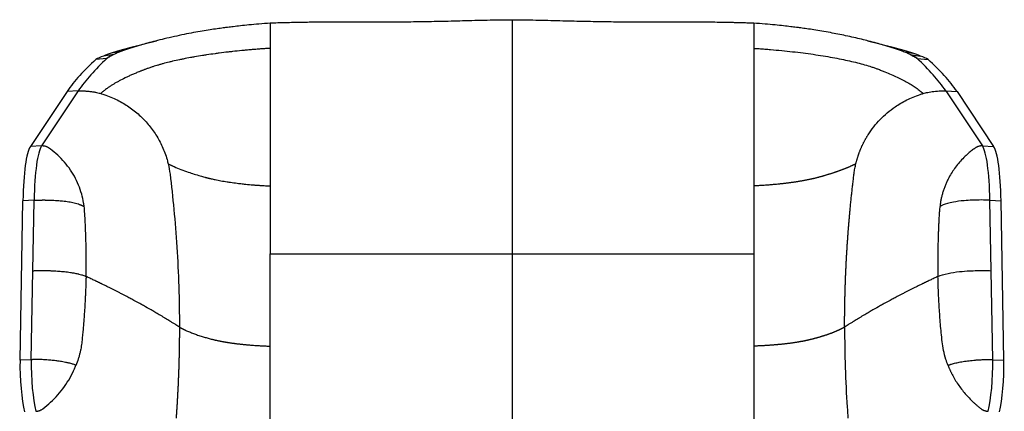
# Model space of a CAD drawing. Header units: millimetres. Extents: x 8 to 414, y 7 to 290.
# Tile 4 of 14: x 94 to 164, y 130 to 158. Entities that reach past the tile are written whole.
import ezdxf

# ---------------------------------------------------------------- set-up
doc = ezdxf.new("R2010")
doc.units = ezdxf.units.MM

msp = doc.modelspace()

# ---------------------------------------------------------------- linework, layer by layer
at = {"color": 7, "linetype": 'Continuous', "lineweight": 25}
for p, q in [((128.97, 156.406), (128.97, 156.406)), ((101.47, 155.264), (100.785, 155.143)), ((102.846, 155.714), (102.084, 155.52)), ((155.856, 155.52), (155.094, 155.714)), ((156.47, 155.264), (157.154, 155.143)), ((100.492, 154.76), (99.719, 154.7)), ((100.97, 155.053), (100.26, 154.945)), ((156.97, 155.053), (157.679, 154.945)), ((157.448, 154.76), (158.221, 154.7)), ((97.683, 152.451), (95.106, 148.585)), ((98.473, 152.488), (95.897, 148.622)), ((98.473, 152.488), (97.683, 152.451)), ((159.467, 152.488), (162.043, 148.622)), ((159.467, 152.488), (160.257, 152.451)), ((160.257, 152.451), (162.833, 148.585)), ((95.897, 148.622), (95.106, 148.585)), ((162.043, 148.622), (162.833, 148.585)), ((94.38, 133.549), (94.582, 144.767)), ((95.372, 144.803), (94.582, 144.767)), ((95.283, 139.845), (95.372, 144.788)), ((162.568, 144.803), (163.358, 144.767)), ((162.657, 139.845), (162.568, 144.788)), ((163.56, 133.549), (163.358, 144.767)), ((128.97, 141.027), (128.97, 141.027)), ((128.97, 141.027), (128.97, 127.75)), ((95.17, 133.585), (95.283, 139.845)), ((162.769, 133.585), (162.657, 139.845))]:
    msp.add_line(p, q, dxfattribs=at)
at = {"color": 8, "linetype": 'Continuous', "lineweight": 25}
for p, q in [((95.159, 133.585), (94.38, 133.549)), ((162.78, 133.585), (163.56, 133.549))]:
    msp.add_line(p, q, dxfattribs=at)
at = {"color": 7, "linetype": 'Continuous', "lineweight": 25}
for centre, major_axis, ratio, start_param, end_param in [((113.021, 153.603), (13.5, 0), 0.237717, 2.305649, 2.597628), ((144.918, 153.603), (13.5, 0), 0.237717, 0.543965, 0.835943), ((115.16, 153.296), (16.8, 0), 0.212474, 2.597628, 2.661416), ((113.021, 153.603), (14.3, 0), 0.208061, 2.440878, 2.597628), ((115.16, 153.296), (16, 0), 0.237717, 2.597628, 2.661416), ((113.021, 153.603), (13.5, 0), 0.237717, 2.500763, 2.597628), ((144.918, 153.603), (13.5, 0), 0.237717, 0.543965, 0.64083), ((144.918, 153.603), (14.3, 0), 0.208061, 0.543965, 0.700715), ((142.779, 153.296), (16, 0), 0.237717, 0.480177, 0.543965), ((142.779, 153.296), (16.8, 0), 0.212474, 0.480177, 0.543965), ((192.797, 148.937), (96.3, 0), 0.233313, 2.882193, 2.984513), ((192.797, 148.937), (95.5, 0), 0.237717, 2.882193, 2.984513), ((106.291, 154.394), (6.8, 0), 0.175353, 2.661416, 2.882193), ((106.291, 154.394), (6, 0), 0.237717, 2.661416, 2.882193), ((151.648, 154.394), (6, 0), 0.237717, 0.259399, 0.480177), ((65.143, 148.937), (95.5, 0), 0.237717, 0.15708, 0.259399), ((151.648, 154.394), (6.8, 0), 0.175353, 0.259399, 0.480177), ((65.143, 148.937), (96.3, 0), 0.233313, 0.15708, 0.259399), ((95.606, 142.227), (-0.308, 6.5), 0.151132, 0.202277, 1.162208), ((96.396, 142.264), (-0.308, 6.5), 0.151132, 0.202277, 1.162208), ((161.544, 142.264), (0.308, 6.5), 0.151132, 5.120977, 6.080908), ((162.334, 142.227), (0.308, 6.5), 0.151132, 5.120977, 6.080908), ((94.852, 132.376), (-0.142, 3), 0.151132, 1.162208, 2.523565), ((95.643, 132.413), (-0.142, 3), 0.151132, 1.162208, 2.523565), ((162.297, 132.413), (0.142, 3), 0.151132, 3.75962, 5.120977), ((163.087, 132.376), (0.142, 3), 0.151132, 3.75962, 5.120977)]:
    msp.add_ellipse(centre, major_axis=major_axis, ratio=ratio, start_param=start_param, end_param=end_param, dxfattribs=at)
for points, knots in [([(111.97, 157.251), (111.703, 157.231), (111.2, 157.194), (110.5, 157.132), (109.901, 157.071), (109.403, 157.014), (109.004, 156.965), (108.627, 156.915), (108.217, 156.858), (107.724, 156.784), (107.169, 156.694), (106.56, 156.586), (105.902, 156.459), (105.213, 156.313), (104.548, 156.158), (103.922, 156.004), (103.374, 155.861), (102.895, 155.729), (102.496, 155.615), (102.243, 155.535), (102.139, 155.502)], [0, 0, 0, 0, 0.072775, 0.13724, 0.192928, 0.239756, 0.277686, 0.306742, 0.3481, 0.396399, 0.451619, 0.51374, 0.582745, 0.658605, 0.738198, 0.809633, 0.871737, 0.924709, 0.968979, 1, 1, 1, 1]), ([(128.97, 157.471), (128.389, 157.467), (127.232, 157.458), (125.536, 157.409), (123.92, 157.368), (122.418, 157.343), (121.031, 157.327), (119.759, 157.322), (118.602, 157.323), (117.589, 157.325), (116.714, 157.326), (115.969, 157.324), (115.314, 157.321), (114.722, 157.316), (113.971, 157.305), (113.051, 157.287), (112.324, 157.262), (111.97, 157.25)], [0, 0, 0, 0, 0.102223, 0.203851, 0.29875, 0.38691, 0.468339, 0.543043, 0.611026, 0.672288, 0.721468, 0.765252, 0.80364, 0.836915, 0.869558, 0.936457, 1, 1, 1, 1]), ([(111.97, 157.247), (111.97, 157.248), (111.97, 157.26), (111.97, 157.213), (111.97, 157.108), (111.97, 156.933), (111.97, 156.705), (111.97, 156.506), (111.97, 156.406)], [0, 0, 0, 0, 0.023284, 0.227318, 0.424521, 0.617576, 0.808722, 1, 1, 1, 1]), ([(128.97, 157.459), (128.97, 157.48), (128.97, 157.509), (128.97, 157.472), (128.97, 157.462)], [0, 0, 0, 0, 0.723259, 1, 1, 1, 1]), ([(145.97, 157.25), (145.843, 157.255), (145.58, 157.264), (145.213, 157.276), (144.863, 157.285), (144.501, 157.294), (144.064, 157.303), (143.526, 157.312), (142.885, 157.319), (142.142, 157.323), (141.288, 157.326), (140.323, 157.325), (139.246, 157.323), (138.062, 157.322), (136.769, 157.329), (135.379, 157.345), (133.891, 157.372), (132.309, 157.413), (130.657, 157.459), (129.532, 157.467), (128.97, 157.471)], [0, 0, 0, 0, 0.022907, 0.047323, 0.066022, 0.085699, 0.111629, 0.143205, 0.180849, 0.224567, 0.274364, 0.331314, 0.39457, 0.464129, 0.539993, 0.622164, 0.709015, 0.801966, 0.901005, 1, 1, 1, 1]), ([(145.97, 157.247), (145.97, 157.248), (145.97, 157.261), (145.97, 157.215), (145.97, 157.108), (145.97, 156.933), (145.97, 156.705), (145.97, 156.506), (145.97, 156.406)], [0, 0, 0, 0, 0.02448, 0.228319, 0.425227, 0.618039, 0.808957, 1, 1, 1, 1]), ([(155.8, 155.502), (155.696, 155.535), (155.443, 155.615), (155.045, 155.729), (154.566, 155.861), (154.062, 155.993), (153.531, 156.124), (152.997, 156.251), (152.443, 156.373), (151.893, 156.487), (151.333, 156.594), (150.77, 156.694), (150.216, 156.784), (149.722, 156.858), (149.312, 156.915), (148.935, 156.965), (148.536, 157.014), (148.038, 157.071), (147.439, 157.132), (146.74, 157.194), (146.237, 157.231), (145.97, 157.251)], [0, 0, 0, 0, 0.03102, 0.075291, 0.128262, 0.190365, 0.246768, 0.309136, 0.372559, 0.431607, 0.486263, 0.548384, 0.603604, 0.651903, 0.69326, 0.722315, 0.760245, 0.807074, 0.862761, 0.927226, 1, 1, 1, 1]), ([(111.97, 156.406), (111.97, 156.37), (111.97, 156.333), (111.97, 156.259), (111.97, 156.222), (111.97, 156.11), (111.97, 156.034), (111.97, 155.805), (111.97, 155.648), (111.97, 155.488)], [0, 0, 0, 0, 0.125, 0.125, 0.25, 0.25, 0.5, 0.5, 1, 1, 1, 1]), ([(128.97, 156.406), (128.97, 156.355), (128.97, 156.303), (128.97, 156.199), (128.97, 156.146), (128.97, 155.988), (128.97, 155.88), (128.97, 155.554), (128.97, 155.331), (128.97, 154.644), (128.97, 154.162), (128.97, 153.146), (128.97, 152.613), (128.97, 151.491), (128.97, 150.902), (128.97, 149.664), (128.97, 149.014), (128.97, 147.644), (128.97, 146.925), (128.97, 145.403), (128.97, 144.601), (128.97, 142.897), (128.97, 141.994), (128.97, 141.027)], [0, 0, 0, 0, 0.015625, 0.015625, 0.03125, 0.03125, 0.0625, 0.0625, 0.125, 0.125, 0.25, 0.25, 0.375, 0.375, 0.5, 0.5, 0.625, 0.625, 0.75, 0.75, 0.875, 0.875, 1, 1, 1, 1]), ([(111.97, 155.488), (111.932, 155.485), (111.856, 155.481), (111.743, 155.473), (111.63, 155.465), (111.517, 155.457), (111.405, 155.449), (111.274, 155.44), (111.125, 155.428), (110.902, 155.411), (110.625, 155.387), (110.296, 155.358), (109.86, 155.317), (109.432, 155.272), (108.906, 155.212), (108.493, 155.161), (107.988, 155.094), (107.593, 155.037), (107.112, 154.963), (106.738, 154.9), (106.285, 154.819), (105.934, 154.751), (105.51, 154.664), (105.184, 154.591), (104.794, 154.498), (104.496, 154.422), (104.211, 154.343), (104.006, 154.283), (103.841, 154.233), (103.712, 154.192), (103.608, 154.157), (103.495, 154.119), (103.376, 154.077), (103.299, 154.049), (103.261, 154.035)], [0, 0, 0, 0, 0.0104172, 0.0208346, 0.0312519, 0.0416692, 0.0520865, 0.0625037, 0.0781296, 0.0937555, 0.1250066, 0.1562576, 0.1875087, 0.2500054, 0.2812565, 0.3437531, 0.3750042, 0.4375009, 0.468752, 0.5312486, 0.5624997, 0.6249964, 0.6562474, 0.7187441, 0.7499952, 0.8124919, 0.8437429, 0.874994, 0.9062451, 0.921871, 0.9374968, 0.9583312, 0.9791656, 1, 1, 1, 1]), ([(111.97, 155.488), (111.97, 154.902), (111.97, 154.267), (111.97, 152.893), (111.97, 152.154), (111.97, 150.561), (111.97, 149.706), (111.97, 148.324), (111.97, 147.847), (111.97, 146.855), (111.97, 146.34), (111.97, 145.805)], [0, 0, 0, 0, 0.25, 0.25, 0.5, 0.5, 0.75, 0.75, 0.875, 0.875, 1, 1, 1, 1]), ([(145.97, 155.488), (145.97, 155.454), (145.97, 155.387), (145.97, 155.285), (145.97, 155.182), (145.97, 155.078), (145.97, 154.974), (145.97, 154.868), (145.97, 154.761), (145.97, 154.653), (145.97, 154.545), (145.97, 154.435), (145.97, 154.324), (145.97, 154.213), (145.97, 154.1), (145.97, 153.986), (145.97, 153.871), (145.97, 153.756), (145.97, 153.639), (145.97, 153.521), (145.97, 153.402), (145.97, 153.283), (145.97, 153.162), (145.97, 153.04), (145.97, 152.917), (145.97, 152.793), (145.97, 152.668), (145.97, 152.542), (145.97, 152.415), (145.97, 152.286), (145.97, 152.157), (145.97, 152.026), (145.97, 151.895), (145.97, 151.762), (145.97, 151.628), (145.97, 151.494), (145.97, 151.203), (145.97, 150.749), (145.97, 150.118), (145.97, 149.463), (145.97, 148.93), (145.97, 148.532), (145.97, 148.275), (145.97, 148.015), (145.97, 147.752), (145.97, 147.485), (145.97, 147.215), (145.97, 146.94), (145.97, 146.662), (145.97, 146.38), (145.97, 146.095), (145.97, 145.902), (145.97, 145.805)], [0, 0, 0, 0, 0.013347, 0.026707, 0.04008, 0.053468, 0.06687, 0.080288, 0.093722, 0.107171, 0.120638, 0.134122, 0.147624, 0.161144, 0.174683, 0.188241, 0.201819, 0.215418, 0.229038, 0.24268, 0.256343, 0.27003, 0.283739, 0.297473, 0.311232, 0.325016, 0.338825, 0.352662, 0.366525, 0.380417, 0.394337, 0.408286, 0.422266, 0.436276, 0.450317, 0.464391, 0.478497, 0.540613, 0.60344, 0.667052, 0.731529, 0.755206, 0.779013, 0.802956, 0.827039, 0.851268, 0.875646, 0.900181, 0.924877, 0.949741, 0.97478, 1, 1, 1, 1]), ([(145.97, 155.488), (146.002, 155.486), (146.066, 155.482), (146.161, 155.475), (146.257, 155.469), (146.32, 155.465), (146.486, 155.453), (146.753, 155.433), (147.282, 155.391), (147.933, 155.332), (148.697, 155.252), (149.685, 155.134), (150.859, 154.965), (151.719, 154.809), (152.325, 154.686), (152.713, 154.602), (153.26, 154.471), (153.769, 154.334), (154.081, 154.239), (154.269, 154.178), (154.347, 154.152), (154.462, 154.113), (154.572, 154.074), (154.643, 154.048), (154.678, 154.035)], [0.4544266, 0.4544266, 0.4544266, 0.4544266, 0.4592015, 0.4639765, 0.4687514, 0.4735263, 0.4735263, 0.4938353, 0.5141443, 0.5547622, 0.5953802, 0.6359982, 0.7172341, 0.79847, 0.79847, 0.8383014, 0.8781328, 0.9179642, 0.9577956, 0.9577956, 0.9683467, 0.9788978, 0.9894489, 1, 1, 1, 1]), ([(100.97, 155.053), (100.873, 155.005), (100.679, 154.91), (100.554, 154.81), (100.492, 154.76)], [0, 0, 0, 0, 0.497491, 1, 1, 1, 1]), ([(156.97, 155.053), (157.066, 155.005), (157.261, 154.91), (157.385, 154.81), (157.448, 154.76)], [0, 0, 0, 0, 0.497491, 1, 1, 1, 1]), ([(103.261, 154.035), (103.235, 154.025), (103.182, 154.006), (103.104, 153.976), (103.027, 153.947), (102.95, 153.917), (102.875, 153.887), (102.8, 153.857), (102.707, 153.82), (102.597, 153.775), (102.43, 153.705), (102.226, 153.617), (101.991, 153.511), (101.691, 153.369), (101.41, 153.225), (101.083, 153.044), (100.841, 152.898), (100.62, 152.752), (100.463, 152.641), (100.341, 152.549), (100.249, 152.475), (100.182, 152.42), (100.118, 152.364), (100.077, 152.327), (100.057, 152.309)], [0, 0, 0, 0, 0.017857, 0.035715, 0.053573, 0.07143, 0.089288, 0.107145, 0.125003, 0.156253, 0.187504, 0.250004, 0.312505, 0.375005, 0.5, 0.562501, 0.687496, 0.749997, 0.812497, 0.874998, 0.906248, 0.937499, 0.968749, 1, 1, 1, 1]), ([(154.678, 154.035), (154.722, 154.019), (154.809, 153.986), (154.937, 153.937), (155.062, 153.888), (155.144, 153.856), (155.338, 153.778), (155.633, 153.654), (156.046, 153.467), (156.43, 153.277), (156.784, 153.086), (157.107, 152.894), (157.35, 152.732), (157.529, 152.602), (157.655, 152.505), (157.754, 152.423), (157.829, 152.358), (157.865, 152.325), (157.883, 152.309)], [0, 0, 0, 0, 0.0134258, 0.0268516, 0.0402774, 0.0537032, 0.0537032, 0.1037936, 0.1538841, 0.2039745, 0.2540649, 0.3041553, 0.3542458, 0.379291, 0.4043362, 0.4293814, 0.441904, 0.4544266, 0.4544266, 0.4544266, 0.4544266]), ([(98.473, 152.488), (98.561, 152.492), (98.743, 152.496), (99.02, 152.487), (99.284, 152.463), (99.529, 152.428), (99.749, 152.386), (99.922, 152.345), (100.02, 152.319), (100.057, 152.309)], [0.94392517, 0.94392517, 0.94392517, 0.94392517, 0.95238026, 0.96083534, 0.96929043, 0.97774551, 0.9862006, 0.99465568, 1, 1, 1, 1]), ([(100.057, 152.309), (100.078, 152.303), (100.156, 152.28), (100.228, 152.257), (100.609, 152.13), (101.229, 151.87), (102.052, 151.383), (102.778, 150.809), (103.412, 150.152), (103.954, 149.413), (104.399, 148.59), (104.659, 147.888), (104.77, 147.461), (104.794, 147.361)], [0.5248144, 0.5248144, 0.5248144, 0.5248144, 0.5279252, 0.5363803, 0.5363803, 0.5922186, 0.6480569, 0.7038952, 0.7597334, 0.8155717, 0.87141, 0.9272483, 0.9439252, 0.9439252, 0.9439252, 0.9439252]), ([(153.145, 147.361), (153.152, 147.387), (153.164, 147.44), (153.185, 147.519), (153.206, 147.596), (153.227, 147.674), (153.25, 147.75), (153.273, 147.826), (153.297, 147.901), (153.322, 147.975), (153.347, 148.049), (153.374, 148.122), (153.401, 148.195), (153.428, 148.267), (153.457, 148.338), (153.486, 148.408), (153.516, 148.478), (153.546, 148.548), (153.577, 148.617), (153.609, 148.685), (153.642, 148.753), (153.675, 148.82), (153.709, 148.887), (153.743, 148.953), (153.778, 149.018), (153.814, 149.083), (153.85, 149.147), (153.887, 149.211), (153.925, 149.274), (153.963, 149.337), (154.11, 149.573), (154.388, 149.967), (154.84, 150.485), (155.344, 150.957), (155.837, 151.333), (156.303, 151.629), (156.729, 151.861), (157.182, 152.068), (157.533, 152.2), (157.77, 152.276), (157.845, 152.298), (157.883, 152.309)], [0, 0, 0, 0, 0.011413, 0.02276, 0.034043, 0.045264, 0.056427, 0.067534, 0.078586, 0.089586, 0.100535, 0.111436, 0.12229, 0.1331, 0.143866, 0.154592, 0.165278, 0.175927, 0.18654, 0.197119, 0.207664, 0.218179, 0.228663, 0.239119, 0.249547, 0.259949, 0.270327, 0.280681, 0.291013, 0.301324, 0.311615, 0.408197, 0.504035, 0.599989, 0.696928, 0.762584, 0.829433, 0.897857, 0.968344, 0.983667, 1, 1, 1, 1]), ([(157.883, 152.309), (157.981, 152.336), (158.089, 152.364), (158.336, 152.415), (158.622, 152.464), (158.956, 152.489), (159.24, 152.495), (159.355, 152.493), (159.467, 152.488)], [0, 0, 0, 0, 0.255841, 0.255841, 0.533183, 0.810524, 0.810524, 1, 1, 1, 1]), ([(98.891, 144.36), (98.881, 144.446), (98.839, 144.735), (98.727, 145.239), (98.509, 145.871), (98.212, 146.49), (97.837, 147.078), (97.398, 147.616), (96.909, 148.091), (96.562, 148.361), (96.36, 148.503), (96.312, 148.532), (96.246, 148.563), (96.184, 148.585), (96.125, 148.602), (96.067, 148.613), (96.01, 148.62), (95.953, 148.623), (95.915, 148.622), (95.897, 148.622)], [0.5178604, 0.5178604, 0.5178604, 0.5178604, 0.5414912, 0.5973295, 0.6531678, 0.7090061, 0.7648444, 0.8206827, 0.876521, 0.9323593, 0.9323593, 0.9408144, 0.9492695, 0.9577246, 0.9661797, 0.9746347, 0.9830898, 0.9915449, 1, 1, 1, 1]), ([(162.043, 148.622), (162.033, 148.622), (162.015, 148.623), (161.987, 148.622), (161.96, 148.622), (161.933, 148.62), (161.906, 148.617), (161.88, 148.614), (161.854, 148.609), (161.829, 148.604), (161.793, 148.596), (161.747, 148.583), (161.693, 148.562), (161.648, 148.542), (161.611, 148.522), (161.572, 148.497), (161.524, 148.465), (161.468, 148.424), (161.39, 148.367), (161.293, 148.292), (161.137, 148.168), (160.949, 148.005), (160.59, 147.664), (160.139, 147.141), (159.779, 146.572), (159.57, 146.159), (159.465, 145.925), (159.369, 145.685), (159.284, 145.44), (159.212, 145.199), (159.152, 144.958), (159.106, 144.719), (159.081, 144.536), (159.068, 144.412), (159.064, 144.371), (159.062, 144.35)], [0, 0, 0, 0, 0.0047505, 0.0094455, 0.0140866, 0.0186807, 0.0232311, 0.0277254, 0.0321552, 0.0365422, 0.0409049, 0.0512528, 0.061425, 0.071288, 0.0773779, 0.0834195, 0.0959907, 0.1084687, 0.120905, 0.1477615, 0.1745537, 0.228744, 0.2827183, 0.4441465, 0.6058315, 0.6531146, 0.7005231, 0.748131, 0.79598, 0.8440847, 0.8879498, 0.932505, 0.9774241, 0.9886988, 1, 1, 1, 1]), ([(104.794, 147.361), (104.85, 147.126), (104.894, 146.882), (105.024, 145.831), (105.205, 144.179), (105.418, 141.525), (105.553, 138.734), (105.584, 136.831), (105.584, 135.883)], [0, 0, 0, 0, 0.0391615, 0.0391615, 0.1605747, 0.2819879, 0.4034012, 0.5248144, 0.5248144, 0.5248144, 0.5248144]), ([(104.794, 147.361), (104.813, 147.351), (104.852, 147.332), (104.911, 147.304), (104.971, 147.276), (105.032, 147.248), (105.093, 147.22), (105.155, 147.192), (105.347, 147.107), (105.684, 146.969), (106.158, 146.797), (106.616, 146.646), (106.957, 146.543), (107.208, 146.471), (107.312, 146.442), (107.364, 146.427)], [0, 0, 0, 0, 0.0286051, 0.0571391, 0.0856068, 0.1140132, 0.1423585, 0.170637, 0.1988494, 0.4009376, 0.5997719, 0.7499471, 0.8988363, 0.9494808, 1, 1, 1, 1]), ([(153.145, 147.361), (153.128, 147.353), (153.095, 147.336), (153.043, 147.311), (152.991, 147.286), (152.938, 147.261), (152.884, 147.237), (152.83, 147.212), (152.775, 147.187), (152.719, 147.163), (152.662, 147.138), (152.605, 147.114), (152.547, 147.09), (152.489, 147.066), (152.429, 147.042), (152.37, 147.018), (152.309, 146.994), (152.248, 146.97), (152.186, 146.946), (152.123, 146.923), (152.06, 146.899), (151.996, 146.876), (151.931, 146.853), (151.865, 146.829), (151.799, 146.806), (151.733, 146.783), (151.665, 146.76), (151.597, 146.737), (151.529, 146.714), (151.459, 146.692), (151.389, 146.669), (151.318, 146.647), (151.247, 146.624), (151.175, 146.602), (151.102, 146.58), (151.029, 146.558), (150.955, 146.536), (150.88, 146.514), (150.805, 146.492), (150.729, 146.47), (150.653, 146.449), (150.601, 146.434), (150.575, 146.427)], [0, 0, 0, 0, 0.025028, 0.050052, 0.075071, 0.100086, 0.125098, 0.150107, 0.175112, 0.200114, 0.225114, 0.250112, 0.275107, 0.3001, 0.325091, 0.350081, 0.37507, 0.400057, 0.425044, 0.45003, 0.475015, 0.5, 0.524986, 0.549971, 0.574957, 0.599943, 0.624931, 0.649919, 0.674909, 0.699901, 0.724894, 0.749889, 0.774887, 0.799886, 0.824888, 0.849894, 0.874903, 0.899915, 0.92493, 0.949949, 0.974973, 1, 1, 1, 1]), ([(152.355, 135.883), (152.356, 135.981), (152.356, 136.178), (152.357, 136.472), (152.36, 136.766), (152.363, 137.061), (152.368, 137.355), (152.373, 137.649), (152.379, 137.942), (152.387, 138.236), (152.395, 138.528), (152.404, 138.82), (152.414, 139.112), (152.425, 139.402), (152.437, 139.692), (152.45, 139.981), (152.464, 140.268), (152.479, 140.555), (152.495, 140.841), (152.511, 141.125), (152.528, 141.407), (152.546, 141.689), (152.565, 141.969), (152.585, 142.247), (152.606, 142.524), (152.627, 142.799), (152.649, 143.073), (152.672, 143.344), (152.695, 143.615), (152.719, 143.883), (152.741, 144.124), (152.762, 144.338), (152.78, 144.525), (152.799, 144.711), (152.818, 144.896), (152.837, 145.08), (152.856, 145.263), (152.876, 145.446), (152.896, 145.627), (152.916, 145.807), (152.937, 145.986), (152.958, 146.165), (152.979, 146.342), (153, 146.518), (153.021, 146.693), (153.046, 146.865), (153.076, 147.033), (153.108, 147.198), (153.133, 147.307), (153.145, 147.361)], [0, 0, 0, 0, 0.025469, 0.050957, 0.076454, 0.101954, 0.127446, 0.152924, 0.17838, 0.203804, 0.229189, 0.254527, 0.27981, 0.30503, 0.330183, 0.35526, 0.380254, 0.40516, 0.429971, 0.454679, 0.479278, 0.503761, 0.528124, 0.552362, 0.576472, 0.600449, 0.624291, 0.647992, 0.671549, 0.694958, 0.718216, 0.73464, 0.750986, 0.767252, 0.783438, 0.799543, 0.815568, 0.831512, 0.847373, 0.863153, 0.878849, 0.894463, 0.909992, 0.925438, 0.940786, 0.955917, 0.970818, 0.985507, 1, 1, 1, 1]), ([(107.364, 146.427), (107.384, 146.422), (107.425, 146.411), (107.487, 146.394), (107.549, 146.378), (107.612, 146.362), (107.677, 146.346), (107.742, 146.33), (107.833, 146.309), (107.951, 146.282), (108.114, 146.247), (108.367, 146.196), (108.649, 146.145), (108.944, 146.097), (109.246, 146.052), (109.598, 146.004), (109.923, 145.966), (110.255, 145.93), (110.552, 145.901), (110.9, 145.872), (111.098, 145.857), (111.232, 145.848), (111.331, 145.841), (111.464, 145.833), (111.631, 145.823), (111.799, 145.813), (111.913, 145.808), (111.97, 145.805)], [0, 0, 0, 0, 0.017903, 0.03568, 0.053352, 0.071004, 0.088704, 0.106439, 0.124149, 0.161832, 0.199391, 0.249659, 0.349896, 0.399951, 0.449987, 0.55004, 0.625163, 0.650217, 0.750544, 0.800593, 0.851007, 0.86358, 0.876172, 0.9069, 0.937792, 0.968859, 1, 1, 1, 1]), ([(150.575, 146.427), (150.554, 146.421), (150.51, 146.409), (150.444, 146.392), (150.377, 146.374), (150.308, 146.357), (150.239, 146.34), (150.169, 146.324), (150.097, 146.307), (150.025, 146.291), (149.951, 146.274), (149.877, 146.258), (149.801, 146.243), (149.725, 146.227), (149.647, 146.212), (149.569, 146.197), (149.49, 146.182), (149.409, 146.167), (149.328, 146.153), (149.246, 146.139), (149.163, 146.125), (149.079, 146.111), (148.994, 146.097), (148.909, 146.084), (148.823, 146.071), (148.735, 146.058), (148.648, 146.046), (148.559, 146.034), (148.469, 146.022), (148.379, 146.01), (148.288, 145.998), (148.196, 145.987), (148.104, 145.976), (148.011, 145.966), (147.917, 145.955), (147.822, 145.945), (147.708, 145.933), (147.574, 145.92), (147.42, 145.905), (147.264, 145.891), (147.106, 145.878), (146.948, 145.865), (146.788, 145.853), (146.627, 145.842), (146.464, 145.832), (146.3, 145.822), (146.136, 145.813), (146.025, 145.808), (145.97, 145.805)], [0, 0, 0, 0, 0.0190637, 0.0381217, 0.0571739, 0.0762224, 0.0952676, 0.1143097, 0.1333497, 0.1523886, 0.1714269, 0.1904654, 0.2095047, 0.2285458, 0.2475893, 0.2666358, 0.2856863, 0.3047415, 0.323802, 0.3428671, 0.3619276, 0.3809827, 0.4000332, 0.4190798, 0.4381233, 0.4571643, 0.4762037, 0.4952422, 0.5142804, 0.5333193, 0.5523594, 0.5714016, 0.5904465, 0.609495, 0.6285477, 0.6476054, 0.666669, 0.6969942, 0.727306, 0.7576073, 0.7879011, 0.8181905, 0.8484784, 0.8787678, 0.9090617, 0.9393629, 0.9696748, 1, 1, 1, 1]), ([(111.97, 145.805), (111.97, 145.092), (111.97, 144.343), (111.97, 142.756), (111.97, 141.919), (111.97, 141.027)], [0, 0, 0, 0, 0.5, 0.5, 1, 1, 1, 1]), ([(145.97, 145.805), (145.97, 145.756), (145.97, 145.657), (145.97, 145.508), (145.97, 145.358), (145.97, 145.206), (145.97, 145.054), (145.97, 144.901), (145.97, 144.746), (145.97, 144.59), (145.97, 144.434), (145.97, 144.276), (145.97, 144.116), (145.97, 143.956), (145.97, 143.794), (145.97, 143.631), (145.97, 143.467), (145.97, 143.302), (145.97, 143.135), (145.97, 142.967), (145.97, 142.798), (145.97, 142.627), (145.97, 142.455), (145.97, 142.281), (145.97, 142.107), (145.97, 141.93), (145.97, 141.752), (145.97, 141.573), (145.97, 141.392), (145.97, 141.21), (145.97, 141.088), (145.97, 141.027)], [0, 0, 0, 0, 0.032375, 0.064873, 0.097497, 0.130249, 0.163134, 0.196153, 0.229308, 0.262604, 0.296043, 0.329628, 0.363362, 0.397247, 0.431287, 0.465484, 0.499843, 0.534366, 0.569058, 0.603922, 0.638963, 0.674185, 0.709591, 0.745186, 0.780975, 0.81696, 0.853148, 0.889541, 0.926145, 0.962963, 1, 1, 1, 1]), ([(95.372, 144.803), (95.391, 144.804), (95.429, 144.806), (95.486, 144.808), (95.543, 144.81), (95.599, 144.812), (95.655, 144.814), (95.711, 144.815), (95.766, 144.816), (95.82, 144.817), (95.875, 144.818), (95.928, 144.818), (95.982, 144.819), (96.035, 144.819), (96.087, 144.819), (96.139, 144.818), (96.191, 144.818), (96.243, 144.817), (96.358, 144.815), (96.534, 144.81), (96.767, 144.8), (96.991, 144.786), (97.191, 144.77), (97.393, 144.75), (97.595, 144.727), (97.806, 144.696), (98.003, 144.66), (98.198, 144.617), (98.39, 144.567), (98.524, 144.524), (98.602, 144.496), (98.64, 144.481), (98.682, 144.464), (98.718, 144.448), (98.742, 144.436), (98.757, 144.429), (98.772, 144.422), (98.784, 144.415), (98.794, 144.408), (98.812, 144.397), (98.841, 144.378), (98.865, 144.359), (98.878, 144.35)], [0, 0, 0, 0, 0.0127637, 0.0254152, 0.037957, 0.0503903, 0.0627159, 0.0749351, 0.0870504, 0.0990671, 0.1109892, 0.1228185, 0.1345587, 0.1462148, 0.1577927, 0.1692982, 0.1807367, 0.1921126, 0.2034284, 0.2573505, 0.3102166, 0.3623014, 0.4138347, 0.4537698, 0.5114441, 0.5691699, 0.6273416, 0.6862858, 0.7587083, 0.8328422, 0.8475727, 0.8624246, 0.885904, 0.9096919, 0.9181401, 0.9266089, 0.9351153, 0.9436859, 0.9479628, 0.9522543, 0.9761517, 1, 1, 1, 1]), ([(162.568, 144.803), (162.37, 144.813), (161.738, 144.828), (160.827, 144.791), (159.89, 144.668), (159.455, 144.548), (159.055, 144.37), (159.272, 144.467), (159.049, 144.368)], [0, 0, 0, 0, 0.105867, 0.333333, 0.5, 0.721638, 0.721638, 1, 1, 1, 1]), ([(99.021, 139.443), (99.028, 139.804), (99.037, 140.527), (99.027, 141.63), (98.993, 142.775), (98.951, 143.587), (98.916, 144.129), (98.906, 144.244), (98.891, 144.36)], [0, 0, 0, 0, 0.1214132, 0.2428265, 0.3642397, 0.4856529, 0.4856529, 0.5178604, 0.5178604, 0.5178604, 0.5178604]), ([(159.049, 144.368), (159.042, 144.309), (159.029, 144.192), (159.016, 144.02), (159.006, 143.849), (158.995, 143.681), (158.986, 143.515), (158.977, 143.351), (158.969, 143.189), (158.959, 142.975), (158.948, 142.711), (158.936, 142.399), (158.927, 142.092), (158.917, 141.688), (158.909, 141.191), (158.905, 140.603), (158.908, 140.022), (158.915, 139.636), (158.919, 139.443)], [0, 0, 0, 0, 0.03125, 0.0625, 0.09375, 0.125, 0.15625, 0.1875, 0.21875, 0.25, 0.3125, 0.375, 0.4375, 0.5, 0.625, 0.75, 0.875, 1, 1, 1, 1]), ([(111.97, 134.54), (111.97, 135.621), (111.97, 137.797), (111.97, 139.947), (111.97, 141.027)], [0.6937748, 0.6937748, 0.6937748, 0.6937748, 0.8450183, 1, 1, 1, 1]), ([(111.97, 141.027), (112.386, 141.027), (113.218, 141.027), (114.614, 141.027), (117.23, 141.027), (121.101, 141.027), (125.15, 141.027), (127.776, 141.027), (128.732, 141.027), (128.97, 141.027)], [0, 0, 0, 0, 0.075052, 0.150002, 0.250003, 0.541658, 0.833312, 0.958309, 1, 1, 1, 1]), ([(128.97, 141.027), (129.059, 141.027), (129.239, 141.027), (129.507, 141.027), (129.776, 141.027), (130.045, 141.027), (130.313, 141.027), (130.582, 141.027), (130.85, 141.027), (131.119, 141.027), (131.387, 141.027), (131.656, 141.027), (131.924, 141.027), (132.192, 141.027), (132.46, 141.027), (132.729, 141.027), (132.997, 141.027), (133.533, 141.027), (134.337, 141.027), (135.407, 141.027), (136.475, 141.027), (137.898, 141.027), (139.67, 141.027), (141.362, 141.027), (142.625, 141.027), (143.353, 141.027), (143.967, 141.027), (144.469, 141.027), (144.97, 141.027), (145.47, 141.027), (145.803, 141.027), (145.97, 141.027)], [0, 0, 0, 0, 0.015636, 0.031269, 0.0469, 0.062529, 0.078156, 0.093782, 0.109406, 0.125029, 0.140651, 0.156272, 0.171893, 0.187515, 0.203136, 0.218758, 0.23438, 0.250004, 0.312513, 0.375006, 0.437497, 0.500005, 0.625014, 0.749997, 0.799996, 0.849998, 0.879968, 0.909951, 0.939949, 0.969965, 1, 1, 1, 1]), ([(145.97, 141.027), (145.97, 140.945), (145.97, 140.78), (145.97, 140.534), (145.97, 140.287), (145.97, 140.04), (145.97, 139.792), (145.97, 139.545), (145.97, 139.297), (145.97, 139.048), (145.97, 138.8), (145.97, 138.551), (145.97, 138.302), (145.97, 138.053), (145.97, 137.804), (145.97, 137.554), (145.97, 137.304), (145.97, 137.054), (145.97, 136.804), (145.97, 136.553), (145.97, 136.302), (145.97, 136.051), (145.97, 135.8), (145.97, 135.548), (145.97, 135.297), (145.97, 135.045), (145.97, 134.793), (145.97, 134.624), (145.97, 134.54)], [0, 0, 0, 0, 0.038468, 0.076937, 0.115405, 0.153873, 0.192341, 0.230808, 0.269275, 0.307742, 0.346208, 0.384674, 0.423139, 0.461603, 0.500067, 0.53853, 0.576992, 0.615453, 0.653913, 0.692372, 0.73083, 0.769287, 0.807742, 0.846197, 0.88465, 0.923101, 0.961551, 1, 1, 1, 1]), ([(95.283, 139.845), (95.307, 139.846), (95.354, 139.848), (95.612, 139.856), (95.924, 139.86), (96.256, 139.856), (96.379, 139.853), (96.513, 139.849), (96.745, 139.84), (97.108, 139.818), (97.526, 139.78), (97.878, 139.735), (98.138, 139.691), (98.308, 139.658), (98.424, 139.633), (98.557, 139.601), (98.677, 139.569), (98.819, 139.524), (98.915, 139.489), (98.986, 139.459), (99.011, 139.447), (99.021, 139.443)], [0, 0, 0, 0, 0.01563, 0.03126, 0.168025, 0.219312, 0.250084, 0.250084, 0.308658, 0.406281, 0.5, 0.610819, 0.680081, 0.721638, 0.765132, 0.791228, 0.85647, 0.895614, 0.960855, 0.984342, 1, 1, 1, 1]), ([(158.919, 139.443), (159.094, 139.524), (159.337, 139.597), (159.872, 139.707), (160.35, 139.78), (161.224, 139.849), (161.983, 139.864), (162.495, 139.851), (162.657, 139.845)], [0, 0, 0, 0, 0.278362, 0.278362, 0.5, 0.666667, 0.894133, 1, 1, 1, 1]), ([(99.021, 139.443), (99.018, 139.325), (99.012, 139.089), (99.001, 138.734), (98.988, 138.378), (98.972, 138.02), (98.953, 137.659), (98.932, 137.294), (98.908, 136.924), (98.881, 136.549), (98.856, 136.231), (98.835, 135.972), (98.818, 135.776), (98.799, 135.578), (98.78, 135.377), (98.76, 135.172), (98.739, 134.965), (98.717, 134.754), (98.687, 134.539), (98.648, 134.32), (98.601, 134.098), (98.544, 133.873), (98.456, 133.569), (98.375, 133.339), (98.314, 133.185)], [0, 0, 0, 0, 0.0625, 0.125, 0.1875, 0.25, 0.3125, 0.375, 0.4375, 0.5, 0.5625, 0.59375, 0.625, 0.65625, 0.6875, 0.71875, 0.75, 0.78125, 0.8125, 0.84375, 0.875, 0.90625, 0.9375, 1, 1, 1, 1]), ([(105.584, 135.883), (105.569, 135.893), (105.539, 135.912), (105.494, 135.941), (105.449, 135.97), (105.377, 136.016), (105.264, 136.087), (105.135, 136.168), (105.015, 136.242), (104.851, 136.344), (104.687, 136.444), (104.503, 136.556), (104.359, 136.642), (104.132, 136.777), (103.872, 136.929), (103.512, 137.136), (103.149, 137.341), (102.711, 137.584), (102.335, 137.787), (101.95, 137.992), (101.663, 138.142), (101.408, 138.274), (101.244, 138.359), (101.029, 138.468), (100.837, 138.565), (100.639, 138.663), (100.495, 138.735), (100.336, 138.813), (100.195, 138.882), (100.104, 138.927), (100.048, 138.954), (99.991, 138.982), (99.953, 139), (99.914, 139.019), (99.876, 139.037), (99.819, 139.065), (99.762, 139.092), (99.636, 139.152), (99.477, 139.228), (99.302, 139.311), (99.196, 139.36), (99.127, 139.393), (99.074, 139.418), (99.039, 139.434), (99.021, 139.443)], [0, 0, 0, 0, 0.007818, 0.015636, 0.023454, 0.031272, 0.05361, 0.083393, 0.099029, 0.114665, 0.166786, 0.180685, 0.208483, 0.239755, 0.291876, 0.333572, 0.416965, 0.458662, 0.542055, 0.583751, 0.635872, 0.667144, 0.694942, 0.708841, 0.760961, 0.776597, 0.792234, 0.822017, 0.844354, 0.852172, 0.85999, 0.867808, 0.875627, 0.875627, 0.8834, 0.891173, 0.898947, 0.90672, 0.943157, 0.96502, 0.979012, 0.986008, 0.993004, 1, 1, 1, 1]), ([(158.919, 139.443), (158.901, 139.434), (158.865, 139.418), (158.813, 139.393), (158.743, 139.36), (158.638, 139.311), (158.462, 139.228), (158.303, 139.152), (158.177, 139.092), (158.121, 139.065), (158.064, 139.037), (158.025, 139.019), (157.987, 139), (157.948, 138.982), (157.892, 138.954), (157.835, 138.927), (157.744, 138.882), (157.603, 138.813), (157.445, 138.735), (157.3, 138.663), (157.103, 138.565), (156.91, 138.468), (156.696, 138.359), (156.531, 138.274), (156.276, 138.142), (155.99, 137.992), (155.604, 137.787), (155.229, 137.584), (154.79, 137.341), (154.428, 137.136), (154.068, 136.929), (153.808, 136.777), (153.581, 136.642), (153.437, 136.556), (153.252, 136.444), (153.088, 136.344), (152.924, 136.242), (152.805, 136.168), (152.676, 136.087), (152.562, 136.016), (152.49, 135.97), (152.446, 135.941), (152.401, 135.912), (152.371, 135.893), (152.355, 135.883)], [0, 0, 0, 0, 0.006996, 0.013992, 0.020988, 0.03498, 0.056843, 0.09328, 0.101053, 0.108827, 0.1166, 0.124373, 0.124373, 0.132192, 0.14001, 0.147828, 0.155646, 0.177983, 0.207766, 0.223403, 0.239039, 0.291159, 0.305058, 0.332856, 0.364128, 0.416249, 0.457945, 0.541338, 0.583035, 0.666428, 0.708124, 0.760245, 0.791517, 0.819315, 0.833214, 0.885335, 0.900971, 0.916607, 0.94639, 0.968728, 0.976546, 0.984364, 0.992182, 1, 1, 1, 1]), ([(159.625, 133.185), (159.57, 133.325), (159.443, 133.682), (159.297, 134.245), (159.234, 134.654), (159.167, 135.283), (159.09, 136.101), (159.006, 137.251), (158.949, 138.357), (158.926, 139.081), (158.919, 139.443)], [0, 0, 0, 0, 0.036101, 0.0919393, 0.1477776, 0.1477776, 0.2691909, 0.3906041, 0.5120173, 0.6334306, 0.6334306, 0.6334306, 0.6334306]), ([(105.584, 135.883), (105.584, 135.785), (105.584, 135.587), (105.582, 135.291), (105.58, 134.995), (105.576, 134.699), (105.572, 134.402), (105.566, 134.106), (105.56, 133.81), (105.553, 133.514), (105.544, 133.219), (105.535, 132.925), (105.525, 132.631), (105.513, 132.337), (105.501, 132.045), (105.488, 131.753), (105.474, 131.463), (105.459, 131.173), (105.443, 130.885), (105.427, 130.597), (105.409, 130.312), (105.391, 130.027), (105.372, 129.744), (105.358, 129.556), (105.352, 129.462)], [0, 0, 0, 0, 0.04612, 0.092273, 0.138444, 0.184618, 0.23078, 0.276915, 0.323008, 0.369044, 0.415007, 0.460883, 0.506659, 0.552321, 0.597857, 0.643255, 0.688502, 0.733587, 0.778496, 0.823218, 0.86774, 0.912049, 0.956139, 1, 1, 1, 1]), ([(105.584, 135.883), (105.597, 135.876), (105.624, 135.86), (105.666, 135.836), (105.708, 135.813), (105.751, 135.79), (105.795, 135.766), (105.84, 135.743), (105.886, 135.72), (105.933, 135.697), (105.981, 135.674), (106.054, 135.64), (106.155, 135.595), (106.331, 135.52), (106.564, 135.429), (106.815, 135.34), (107.027, 135.27), (107.18, 135.222), (107.327, 135.178), (107.465, 135.138), (107.607, 135.099), (107.751, 135.06), (107.85, 135.034), (107.9, 135.021)], [0, 0, 0, 0, 0.025, 0.050001, 0.075002, 0.100002, 0.125003, 0.150003, 0.175004, 0.200005, 0.225005, 0.250006, 0.312506, 0.375007, 0.500001, 0.624995, 0.687496, 0.749996, 0.799997, 0.849998, 0.899999, 0.949999, 1, 1, 1, 1]), ([(152.355, 135.883), (152.342, 135.876), (152.315, 135.86), (152.274, 135.836), (152.231, 135.813), (152.188, 135.789), (152.144, 135.766), (152.099, 135.743), (152.053, 135.72), (152.006, 135.697), (151.958, 135.674), (151.909, 135.651), (151.859, 135.629), (151.809, 135.606), (151.757, 135.584), (151.705, 135.561), (151.652, 135.539), (151.597, 135.517), (151.542, 135.495), (151.487, 135.473), (151.43, 135.451), (151.372, 135.429), (151.314, 135.408), (151.254, 135.386), (151.194, 135.365), (151.133, 135.344), (151.071, 135.323), (151.008, 135.302), (150.944, 135.281), (150.88, 135.26), (150.814, 135.24), (150.748, 135.219), (150.681, 135.199), (150.613, 135.179), (150.544, 135.158), (150.475, 135.138), (150.404, 135.119), (150.333, 135.099), (150.261, 135.079), (150.188, 135.06), (150.114, 135.041), (150.065, 135.028), (150.04, 135.021)], [0, 0, 0, 0, 0.0250521, 0.0500974, 0.0751355, 0.1001664, 0.1251901, 0.1502069, 0.1752173, 0.2002218, 0.225221, 0.2502155, 0.2752059, 0.3001926, 0.3251762, 0.3501569, 0.3751349, 0.4001107, 0.4250846, 0.450057, 0.4750285, 0.4999995, 0.5249706, 0.549942, 0.5749144, 0.5998881, 0.6248636, 0.6498414, 0.6748218, 0.6998053, 0.7247923, 0.7497831, 0.7747782, 0.7997778, 0.8247822, 0.8497924, 0.8748098, 0.8998323, 0.924863, 0.9499006, 0.9749457, 1, 1, 1, 1]), ([(152.355, 135.883), (152.355, 134.936), (152.386, 133.03), (152.49, 130.891), (152.569, 129.722), (152.588, 129.462)], [0, 0, 0, 0, 0.1214132, 0.2428265, 0.2779496, 0.2779496, 0.2779496, 0.2779496]), ([(107.9, 135.021), (107.919, 135.017), (107.958, 135.007), (108.018, 134.992), (108.078, 134.978), (108.139, 134.964), (108.201, 134.95), (108.264, 134.936), (108.328, 134.922), (108.393, 134.909), (108.459, 134.896), (108.525, 134.883), (108.593, 134.87), (108.661, 134.858), (108.73, 134.845), (108.8, 134.833), (108.87, 134.821), (108.942, 134.809), (109.014, 134.798), (109.087, 134.786), (109.161, 134.775), (109.236, 134.764), (109.311, 134.754), (109.387, 134.743), (109.463, 134.733), (109.541, 134.723), (109.619, 134.713), (109.697, 134.704), (109.776, 134.695), (109.856, 134.686), (109.937, 134.677), (110.018, 134.668), (110.099, 134.66), (110.182, 134.652), (110.265, 134.644), (110.348, 134.636), (110.453, 134.627), (110.58, 134.616), (110.729, 134.605), (110.88, 134.594), (111.033, 134.584), (111.186, 134.575), (111.341, 134.566), (111.496, 134.559), (111.653, 134.552), (111.811, 134.545), (111.917, 134.542), (111.97, 134.54)], [0, 0, 0, 0, 0.0190652, 0.0381245, 0.0571777, 0.0762261, 0.0952708, 0.1143124, 0.1333517, 0.1523896, 0.1714268, 0.1904643, 0.2095027, 0.228543, 0.247586, 0.2666326, 0.2856834, 0.3047395, 0.3238015, 0.3428686, 0.3619306, 0.3809866, 0.4000375, 0.419084, 0.4381271, 0.4571674, 0.4762058, 0.4952432, 0.5142805, 0.5333184, 0.5523577, 0.5713992, 0.5904439, 0.6094925, 0.6285458, 0.6476047, 0.6666701, 0.7000297, 0.7333716, 0.7667001, 0.8000198, 0.8333351, 0.8666504, 0.8999703, 0.9332985, 0.9666406, 1, 1, 1, 1]), ([(150.04, 135.021), (150.022, 135.017), (149.987, 135.008), (149.933, 134.995), (149.879, 134.982), (149.823, 134.969), (149.767, 134.956), (149.711, 134.944), (149.653, 134.931), (149.595, 134.919), (149.537, 134.907), (149.477, 134.895), (149.417, 134.883), (149.356, 134.872), (149.294, 134.86), (149.232, 134.849), (149.169, 134.838), (149.106, 134.827), (149.041, 134.817), (148.977, 134.806), (148.911, 134.796), (148.845, 134.785), (148.778, 134.775), (148.711, 134.765), (148.643, 134.756), (148.574, 134.746), (148.505, 134.737), (148.435, 134.728), (148.365, 134.719), (148.294, 134.71), (148.223, 134.702), (148.151, 134.693), (148.078, 134.685), (148.005, 134.677), (147.932, 134.669), (147.858, 134.662), (147.783, 134.654), (147.709, 134.647), (147.633, 134.64), (147.558, 134.633), (147.482, 134.627), (147.405, 134.62), (147.328, 134.614), (147.251, 134.608), (147.174, 134.602), (147.096, 134.597), (147.017, 134.591), (146.939, 134.586), (146.86, 134.581), (146.78, 134.576), (146.7, 134.572), (146.62, 134.567), (146.54, 134.563), (146.459, 134.559), (146.379, 134.556), (146.297, 134.552), (146.216, 134.549), (146.134, 134.546), (146.052, 134.543), (145.997, 134.541), (145.97, 134.54)], [0, 0, 0, 0, 0.01728, 0.034552, 0.051816, 0.069073, 0.086324, 0.103568, 0.120808, 0.138043, 0.155274, 0.172501, 0.189726, 0.206949, 0.22417, 0.24139, 0.25861, 0.27583, 0.293052, 0.310275, 0.3275, 0.344727, 0.361958, 0.379193, 0.396432, 0.413677, 0.430927, 0.448184, 0.465449, 0.482721, 0.500001, 0.517282, 0.534554, 0.551818, 0.569075, 0.586325, 0.603569, 0.620808, 0.638043, 0.655274, 0.672502, 0.689728, 0.706951, 0.724172, 0.741393, 0.758612, 0.775832, 0.793053, 0.810275, 0.827499, 0.844727, 0.861958, 0.879193, 0.896433, 0.913678, 0.93093, 0.948188, 0.965452, 0.982723, 1, 1, 1, 1]), ([(111.97, 128.087), (111.97, 129.102), (111.97, 131.236), (111.97, 133.379), (111.97, 134.514), (111.97, 134.54)], [0.3955463, 0.3955463, 0.3955463, 0.3955463, 0.5350549, 0.6900366, 0.6937748, 0.6937748, 0.6937748, 0.6937748]), ([(145.97, 134.54), (145.97, 134.439), (145.97, 134.236), (145.97, 133.931), (145.97, 133.626), (145.97, 133.32), (145.97, 133.015), (145.97, 132.709), (145.97, 132.402), (145.97, 132.096), (145.97, 131.789), (145.97, 131.482), (145.97, 131.174), (145.97, 130.867), (145.97, 130.559), (145.97, 130.251), (145.97, 129.943), (145.97, 129.634), (145.97, 129.325), (145.97, 129.016), (145.97, 128.707), (145.97, 128.397), (145.97, 128.191), (145.97, 128.087)], [0, 0, 0, 0, 0.0476509, 0.0952993, 0.142945, 0.1905879, 0.2382281, 0.2858654, 0.3334996, 0.3811308, 0.4287587, 0.4763832, 0.5240042, 0.5716217, 0.6192354, 0.6668454, 0.7144515, 0.7620536, 0.8096515, 0.8572452, 0.9048346, 0.9524196, 1, 1, 1, 1]), ([(98.314, 133.185), (98.305, 133.189), (98.283, 133.199), (98.219, 133.225), (98.135, 133.256), (98.012, 133.295), (97.911, 133.323), (97.799, 133.352), (97.703, 133.375), (97.564, 133.405), (97.351, 133.445), (97.066, 133.489), (96.727, 133.531), (96.428, 133.559), (96.233, 133.573), (96.12, 133.58), (96.015, 133.586), (95.73, 133.597), (95.456, 133.596), (95.232, 133.588), (95.191, 133.586), (95.17, 133.585)], [0, 0, 0, 0, 0.015658, 0.039145, 0.104386, 0.14353, 0.208772, 0.234868, 0.278362, 0.319919, 0.389181, 0.5, 0.593719, 0.691342, 0.749916, 0.749916, 0.780688, 0.831975, 0.96874, 0.98437, 1, 1, 1, 1]), ([(95.496, 129.956), (95.515, 129.956), (95.552, 129.959), (95.609, 129.968), (95.667, 129.98), (95.725, 129.997), (95.786, 130.019), (95.849, 130.047), (95.916, 130.084), (95.965, 130.117), (96.174, 130.278), (96.533, 130.581), (97.043, 131.103), (97.507, 131.683), (97.907, 132.306), (98.162, 132.815), (98.284, 133.108), (98.314, 133.185)], [0.6334306, 0.6334306, 0.6334306, 0.6334306, 0.6418857, 0.6503408, 0.6587958, 0.6672509, 0.675706, 0.6841611, 0.6926162, 0.7010713, 0.7010713, 0.7569096, 0.8127479, 0.8685862, 0.9244245, 0.9802627, 1, 1, 1, 1]), ([(159.625, 133.185), (159.633, 133.188), (159.649, 133.195), (159.674, 133.206), (159.7, 133.216), (159.726, 133.226), (159.753, 133.236), (159.781, 133.246), (159.809, 133.256), (159.838, 133.266), (159.903, 133.287), (160.008, 133.318), (160.162, 133.358), (160.329, 133.395), (160.507, 133.43), (160.696, 133.462), (160.895, 133.491), (161.103, 133.518), (161.321, 133.541), (161.509, 133.558), (161.663, 133.57), (161.781, 133.578), (161.901, 133.585), (162.022, 133.59), (162.145, 133.593), (162.261, 133.595), (162.369, 133.595), (162.461, 133.594), (162.544, 133.593), (162.619, 133.591), (162.694, 133.589), (162.744, 133.586), (162.769, 133.585)], [0, 0, 0, 0, 0.013971, 0.027932, 0.041886, 0.055837, 0.069788, 0.083743, 0.097703, 0.111672, 0.125653, 0.18793, 0.250222, 0.312247, 0.374288, 0.436319, 0.498354, 0.56065, 0.622924, 0.685569, 0.717019, 0.748565, 0.780733, 0.811543, 0.842891, 0.874277, 0.899343, 0.924455, 0.943158, 0.961959, 0.980897, 1, 1, 1, 1]), ([(159.625, 133.185), (159.634, 133.161), (159.653, 133.114), (159.683, 133.043), (159.713, 132.973), (159.744, 132.903), (159.775, 132.833), (159.808, 132.764), (159.841, 132.694), (159.876, 132.625), (159.961, 132.459), (160.106, 132.197), (160.327, 131.85), (160.568, 131.514), (160.828, 131.194), (161.104, 130.891), (161.344, 130.653), (161.543, 130.472), (161.668, 130.363), (161.77, 130.279), (161.845, 130.218), (161.908, 130.168), (161.958, 130.13), (161.993, 130.105), (162.026, 130.083), (162.058, 130.065), (162.089, 130.049), (162.127, 130.03), (162.175, 130.011), (162.241, 129.988), (162.299, 129.974), (162.349, 129.965), (162.381, 129.961), (162.412, 129.957), (162.433, 129.956), (162.444, 129.956)], [0, 0, 0, 0, 0.017837, 0.035666, 0.053489, 0.07131, 0.089131, 0.106953, 0.124779, 0.142612, 0.160453, 0.254755, 0.349151, 0.443131, 0.537174, 0.628678, 0.720308, 0.76439, 0.808984, 0.831469, 0.852468, 0.873984, 0.88461, 0.894243, 0.902814, 0.91102, 0.918319, 0.925857, 0.939158, 0.952334, 0.971855, 0.978964, 0.986019, 0.992925, 1, 1, 1, 1])]:
    msp.add_open_spline(points, degree=3, knots=knots, dxfattribs=at)
at = {"color": 8, "linetype": 'Continuous', "lineweight": 25}
msp.add_open_spline([(128.97, 157.462), (128.97, 157.452), (128.97, 157.426), (128.97, 157.292), (128.97, 157.073), (128.97, 156.783), (128.97, 156.532), (128.97, 156.406)], degree=3, knots=[0, 0, 0, 0, 0.135464, 0.354886, 0.570148, 0.78424, 1, 1, 1, 1], dxfattribs=at)
at = {"color": 7, "linetype": 'Continuous', "lineweight": 25}
msp.add_open_spline([(145.97, 156.406), (145.97, 156.116), (145.97, 155.809), (145.97, 155.488)], degree=3, dxfattribs=at)

doc.saveas('drawing.dxf')
